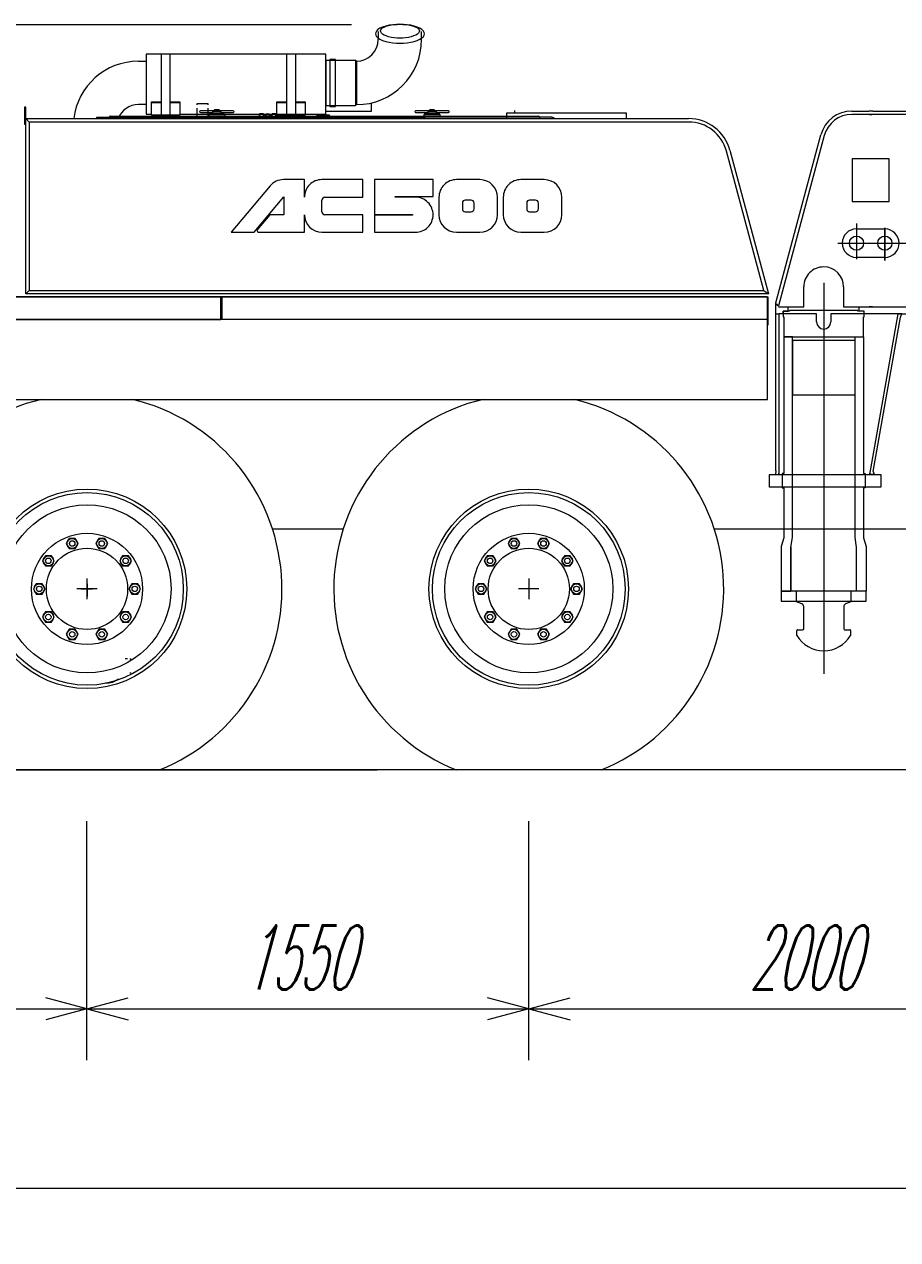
# Model space of a CAD drawing. Extents: x 3706 to 23712, y 4932 to 17923.
# Tile 3 of 17: x 10091 to 13156, y 4932 to 9196. Entities that reach past the tile are written whole.
import ezdxf
from ezdxf.enums import TextEntityAlignment as Align

# ---------------------------------------------------------------- set-up
doc = ezdxf.new("R2010")
doc.units = 0
doc.header["$LTSCALE"] = 18.75
doc.header["$MEASUREMENT"] = 0
doc.linetypes.add('CENTER', pattern=[50.5, 30, -9, 2.5, -9])
doc.linetypes.add('HIDDEN', pattern=[12.6, 8.4, -4.2])
doc.layers.add('11', color=7, linetype='Continuous')
doc.styles.get("Standard").update_dxf_attribs({"font": 'txt', "bigfont": 'bigfont'})
doc.dimstyles.get("Standard").update_dxf_attribs({"dimtxt": 0.18, "dimasz": 0.18, "dimexe": 0.18, "dimexo": 0.0625, "dimgap": 0.09, "dimtad": 0, "dimtih": 1, "dimtoh": 1, "dimdec": 4, "dimzin": 0, "dimdsep": 46, "dimtxsty": 'Standard', "dimcen": 0.09, "dimadec": 0, "dimazin": 0, "dimtfac": 1, "dimtdec": 4, "dimtofl": 0, "dimtmove": 0, "dimatfit": 0, "dimfxl": 1, "dimtolj": 1, "dimtzin": 0, "dimarcsym": 0})

# ---------------------------------------------------------------- blocks, each defined once
blk = doc.blocks.new('*G24')
at = {"layer": '11', "color": 7, "linetype": 'Continuous', "lineweight": 9}
for p, q in [((13941.2, 8945.2), (13911.2, 8945.2)), ((13941.2, 8713.2), (13941.2, 8945.2)), ((14171.2, 8945.2), (13941.2, 8945.2)), ((13941.2, 8945.2), (13941.2, 8713.2)), ((15211.2, 8945.2), (13941.2, 8945.2)), ((13941.2, 8945.2), (13941.2, 8905.2)), ((15906.2, 8945.2), (14036.2, 8945.2)), ((14171.2, 8713.2), (14171.2, 8945.2)), ((12994.7, 8892.1), (13054.1, 8892.1)), ((13057.2, 8880.2), (12994.7, 8880.2)), ((13068.5, 8892.1), (13054.1, 8892.1)), ((13057.3, 8880.2), (13065.3, 8880.2)), ((13861.2, 8880.2), (13065.3, 8880.2)), ((13068.4, 8892.1), (13861.2, 8892.1)), ((13861.2, 8895.2), (13861.2, 8734.1)), ((14171.2, 8905.2), (14171.2, 8713.2)), ((14171.2, 8905.2), (15361.2, 8905.2)), ((15919.6, 8905.2), (14171.2, 8905.2)), ((14291.4, 8905.2), (14834.7, 8905.2)), ((15906.2, 8905.2), (15486.2, 8905.2)), ((16509.9, 8511.9), (16060.5, 8889)), ((16520.7, 8450.7), (16034.8, 8858.4)), ((16034.8, 8858.4), (16520.7, 8450.7)), ((12728.3, 8219.7), (12886.5, 8809.1)), ((12898.1, 8806.1), (12738.1, 8209)), ((13126, 8724.2), (12996, 8724.2)), ((12996, 8724.2), (12996, 8574.2)), ((13126, 8723.2), (13126, 8724.2)), ((13126, 8574.2), (13126, 8723.2)), ((14171.2, 8713.2), (13941.2, 8713.2)), ((13941.2, 8713.2), (14171.2, 8713.2)), ((13864.9, 8695.8), (13926, 8382.9)), ((12996, 8574.2), (13126, 8574.2)), ((16886.6, 8545.6), (16561.2, 8545.6)), ((16561.2, 8545.6), (16561.2, 8500.6)), ((16886.6, 8545.6), (16886.6, 8495.6)), ((16886.6, 8500.6), (16886.6, 8545.6)), ((16509.9, 8511.9), (16558.7, 8500.7)), ((16566.2, 8500.7), (16558.7, 8500.7)), ((16566.2, 8495.6), (16566.2, 8500.7)), ((16566.2, 8500.6), (16886.6, 8500.6)), ((16966.2, 8495.6), (16566.2, 8495.6)), ((16704, 8495.6), (16704, 8500.6)), ((16966.2, 8450.7), (16966.2, 8495.6)), ((13011.2, 8478.6), (13111.2, 8478.6)), ((13263.9, 8470.2), (13289.4, 8470.2)), ((13289.4, 8470.2), (13289.4, 8440.2)), ((13481.9, 8470.2), (13456.4, 8470.2)), ((13456.4, 8470.2), (13456.4, 8440.2)), ((16520.7, 8450.7), (16966.2, 8450.7)), ((16716.2, 8450.7), (16520.7, 8450.7)), ((16747.6, 8450.7), (16716.2, 8450.7)), ((16716.2, 8450.7), (16716.2, 8069.1)), ((16716.2, 8069.1), (16716.2, 8450.7)), ((16894, 8450.7), (16747.6, 8450.7)), ((16956.3, 8450.7), (16894, 8450.7)), ((16894, 8450.7), (16894, 7387.7)), ((16913.7, 8450.7), (16913.7, 8295.6)), ((16933.7, 8450.7), (16913.7, 8450.7)), ((13289.4, 8440.2), (13263.9, 8440.2)), ((13456.4, 8440.2), (13481.9, 8440.2)), ((16913.7, 7407.4), (16913.7, 8431)), ((13111.6, 8378.6), (13011.2, 8378.6)), ((13954.4, 8330.3), (14136.4, 8153.5)), ((14805.9, 8125.2), (14805.9, 8357.2)), ((14805.9, 8357.2), (14991.2, 8357.2)), ((14805.9, 8357.2), (14991.2, 8357.2)), ((14805.9, 8125.2), (14805.9, 8357.2)), ((14991.2, 8357.2), (14991.2, 8170.2)), ((14991.2, 8357.2), (14991.2, 8125.2)), ((16913.7, 8284.8), (16913.7, 8315.6)), ((12826.2, 8205.2), (12826.2, 8275.2)), ((12896.2, 8289.1), (12896.2, 6917.2)), ((12966.2, 8275.2), (12966.2, 8205.2)), ((12699.2, 8240.5), (12699.2, 8160.5)), ((12699.2, 8240.5), (12699.2, 8160.5)), ((12699.2, 8160.5), (12699.2, 8240.5)), ((12727.5, 8216.6), (12738.1, 8209)), ((12728.3, 8167.8), (12728.3, 8220.3)), ((12738.1, 8209), (12728.3, 8216)), ((12737.1, 8205.2), (12826.2, 8205.2)), ((12754.2, 8180.2), (12754.2, 8190.2)), ((12754.2, 8190.2), (12771.2, 8190.2)), ((12776.2, 8190.2), (12754.2, 8190.2)), ((12754.2, 8190.2), (12754.2, 8170.2)), ((12771.2, 8190.2), (12771.2, 8205.2)), ((13016.2, 8192.2), (12776.2, 8192.2)), ((12776.2, 8192.2), (12776.2, 8190.2)), ((12966.2, 8205.2), (14083.2, 8205.2)), ((13016.2, 8190.2), (13016.2, 8192.2)), ((13038.2, 8190.2), (13016.2, 8190.2)), ((13021.2, 8190.2), (13021.2, 8205.2)), ((13038.2, 8190.2), (13021.2, 8190.2)), ((13038.2, 8180.2), (13038.2, 8190.2)), ((13038.2, 8170.2), (13038.2, 8190.2)), ((12728.3, 8180.2), (12738.3, 8180.2)), ((12728.3, 7629.6), (12728.3, 8167.8)), ((12871.2, 8180.2), (12738.3, 8180.2)), ((12738.3, 8180.2), (12738.3, 7617.2)), ((12738.3, 8176.2), (12738.3, 7621.2)), ((12754.2, 8170.2), (12756.2, 8170.2)), ((12756.2, 8170.2), (12756.2, 8100.2)), ((12871.2, 8152.2), (12871.2, 8180.2)), ((13157, 8180.2), (12921.2, 8180.2)), ((12921.2, 8180.2), (12921.2, 8152.2)), ((13036.2, 8100.2), (13036.2, 8170.2)), ((13036.2, 8170.2), (13038.2, 8170.2)), ((13057.7, 7617.2), (13157, 8180.2)), ((13069.7, 7627.6), (13165.2, 8168.8)), ((13169.9, 8180.2), (13157, 8180.2)), ((13157, 8180.2), (14108.9, 8180.2)), ((13165.2, 8168.8), (13169.9, 8180.2)), ((13197.4, 8180.2), (13242.4, 8180.2)), ((14805.9, 8165.2), (14805.9, 8125.2)), ((14991.2, 8170.2), (14991.2, 8165.2)), ((15559.6, 8165.2), (14991.2, 8165.2)), ((14991.2, 8165.2), (15657.3, 8165.2)), ((14206.1, 8125.2), (14805.9, 8125.2)), ((14314.7, 8125), (14314.8, 8125.2)), ((14394.6, 8125.2), (14394.7, 8125)), ((14409.7, 8125), (14489.7, 8125)), ((14991.2, 8125.2), (14805.9, 8125.2)), ((14805.9, 8125.2), (15657, 8125.2)), ((12756.2, 8100.2), (13036.2, 8100.2)), ((12786.2, 8100.2), (12756.2, 8100.2)), ((12756.2, 8100.2), (12756.2, 7620.2)), ((12786.2, 7395.3), (12786.2, 8100.2)), ((13006.3, 8086.6), (12786.3, 8086.6)), ((12786.3, 8086.6), (12786.3, 7896.6)), ((13006.2, 7395.3), (13006.2, 8100.2)), ((13006.2, 8100.2), (13036.2, 8100.2)), ((13006.3, 7896.6), (13006.3, 8086.6)), ((13036.2, 8100.2), (13036.2, 7620.2)), ((15798.2, 8066.3), (16067.5, 7796)), ((16107.6, 7812.4), (15826.6, 8094.6)), ((12786.3, 7896.6), (13006.3, 7896.6)), ((12801.3, 7896.6), (12991.3, 7896.6)), ((16716.2, 7920.1), (16716.2, 7387.7)), ((16716.2, 7387.7), (16716.2, 7920.1)), ((16125.8, 7654.9), (16125.8, 7423.8)), ((16165.9, 7391.7), (16165.9, 7671.2)), ((12706.3, 7617.2), (13096.3, 7617.2)), ((12706.3, 7572.2), (12706.3, 7617.2)), ((12728.3, 7629.6), (12727, 7617.2)), ((12727, 7617.2), (12738.3, 7617.2)), ((12738.3, 7617.2), (12738.3, 7621.2)), ((12738.3, 7617.2), (13057.7, 7617.2)), ((12756.2, 7620.2), (12750.2, 7620.2)), ((12750.2, 7620.2), (12750.2, 7570.2)), ((12750.2, 7617.2), (12750.2, 7572.2)), ((13036.2, 7620.2), (13042.2, 7620.2)), ((13042.2, 7620.2), (13042.2, 7570.2)), ((13042.2, 7617.2), (13042.2, 7572.2)), ((13057.7, 7617.2), (13058.4, 7621.1)), ((13072.7, 7617.2), (13057.7, 7617.2)), ((13069.7, 7627.6), (13072.7, 7617.2)), ((13096.3, 7617.2), (13096.3, 7572.2)), ((13096.3, 7572.2), (12706.3, 7572.2)), ((12750.2, 7570.2), (12756.2, 7570.2)), ((12756.2, 7570.2), (12756.2, 7568.2)), ((12756.2, 7568.2), (12756.2, 7394.6)), ((13036.2, 7570.2), (13036.2, 7394.6)), ((13042.2, 7570.2), (13036.2, 7570.2)), ((16125.8, 7387.7), (16125.8, 7423.8)), ((16125.8, 7423.8), (16165.9, 7391.7)), ((16125.8, 7423.8), (16165.9, 7391.7)), ((16125.8, 7423.8), (16165.9, 7391.7)), ((12756.2, 7394.6), (12747.2, 7364.7)), ((12781.2, 7362.2), (12786.2, 7395.3)), ((13011.2, 7362.2), (13006.2, 7395.3)), ((13036.2, 7394.6), (13045.2, 7364.7)), ((16121.2, 7387.7), (17006.2, 7387.7)), ((16121.2, 7327.7), (16121.2, 7387.7)), ((16165.9, 7387.7), (16125.8, 7387.7)), ((16165.9, 7391.7), (16165.9, 7387.7)), ((16165.9, 7391.7), (16165.9, 7387.7)), ((16165.9, 7387.7), (16716.2, 7387.7)), ((16716.2, 7387.7), (16894, 7387.7)), ((16894, 7387.7), (16913.7, 7407.4)), ((16894, 7387.7), (16913.7, 7407.4)), ((16913.7, 7387.7), (16894, 7387.7)), ((16913.7, 7407.4), (16913.7, 7387.7)), ((17006.2, 7387.7), (17006.2, 7337.7)), ((12747.2, 7364.7), (12747.2, 7207.2)), ((12781.2, 7362.2), (12781.2, 7207.2)), ((12781.2, 7207.2), (12781.2, 7362.2)), ((13011.2, 7207.2), (13011.2, 7362.2)), ((13011.2, 7207.2), (13011.2, 7362.2)), ((13045.2, 7364.7), (13045.2, 7207.2)), ((17006.2, 7337.7), (16551.2, 7337.7)), ((16551.2, 7337.7), (16551.2, 7327.7)), ((16551.2, 7335.6), (16956.2, 7335.6)), ((16605.5, 7335.6), (16598.2, 7337.7)), ((16627.4, 7337.7), (16627.4, 7335.6)), ((16881.2, 7212.7), (16881.2, 7337.7)), ((16921.2, 7337.7), (16921.2, 7212.7)), ((16956.2, 7335.6), (16956.2, 7290.6)), ((16121.2, 7232.7), (16121.2, 7327.7)), ((16121.2, 7327.7), (16551.2, 7327.7)), ((16551.2, 7327.7), (16121.2, 7327.7)), ((16551.2, 7327.7), (16551.2, 7222.7)), ((16921.2, 7275.6), (16921.2, 7315.6)), ((16956.2, 7290.6), (16551.2, 7290.6)), ((16956.2, 7250.6), (16551.2, 7250.6)), ((16956.2, 7212.7), (16956.2, 7250.6)), ((13045.2, 7207.2), (12747.2, 7207.2)), ((12747.2, 7207.2), (12747.2, 7172.2)), ((12781.2, 7207.2), (12747.2, 7207.2)), ((12747.2, 7207.2), (12747.2, 7172.2)), ((12747.2, 7207.2), (12781.2, 7207.2)), ((12991.2, 7207.2), (12801.2, 7207.2)), ((12801.2, 7170.1), (12801.2, 7207.2)), ((12991.3, 7207.2), (12991.3, 7170.2)), ((13045.2, 7207.2), (13011.2, 7207.2)), ((13045.2, 7207.2), (13011.2, 7207.2)), ((13045.2, 7172.2), (13045.2, 7207.2)), ((13045.2, 7172.2), (13045.2, 7207.2)), ((16121.2, 7222.7), (16121.2, 7232.7)), ((16551.2, 7222.7), (16121.2, 7222.7)), ((16121.2, 7212.7), (16121.2, 7222.7)), ((16121.2, 7222.7), (16551.2, 7222.7)), ((16121.2, 7162.7), (16121.2, 7212.7)), ((16551.2, 7222.7), (16551.2, 7212.7)), ((16551.2, 7212.7), (17006.2, 7212.7)), ((17006.2, 7212.7), (17006.2, 7162.7)), ((12747.2, 7172.2), (13045.2, 7172.2)), ((12747.2, 7172.2), (13045.2, 7172.2)), ((12820, 7162.8), (12801.3, 7170.1)), ((12991.3, 7170.2), (12972.6, 7162.7)), ((12826.3, 7132), (12826.3, 7153.5)), ((12826.3, 7085.3), (12826.3, 7132)), ((12966.3, 7153.4), (12966.3, 7131.9)), ((12966.3, 7131.9), (12966.3, 7085.3)), ((17006.2, 7162.7), (16121.2, 7162.7)), ((12966.3, 7085.3), (12966.3, 7077.1)), ((12802.3, 7062), (12802.3, 7070.1)), ((12802.3, 7052.5), (12802.3, 7062)), ((12804.3, 7072.1), (12821.3, 7072.1)), ((12971.3, 7072.1), (12988.3, 7072.1)), ((12990.3, 7062), (12990.3, 7052.5)), ((12896.3, 7017.8), (12896.3, 6971.9))]:
    blk.add_line(p, q, dxfattribs=at)
at = {"layer": '11', "color": 7, "linetype": 'HIDDEN', "lineweight": 9}
for p, q in [((13067.2, 8880.2), (13055.2, 8880.2)), ((16666.2, 8500.6), (16666.2, 8545.6)), ((16766.2, 8500.6), (16766.2, 8545.6)), ((16966.2, 8450.7), (16966.2, 8495.6)), ((13251.7, 8455.2), (13295, 8455.2)), ((13257.4, 8470.2), (13289.4, 8470.2)), ((13257.4, 8440.2), (13257.4, 8470.2)), ((13279.4, 8467.4), (13279.4, 8443.6)), ((13289.4, 8470.2), (13289.4, 8440.2)), ((13494.2, 8455.2), (13450.8, 8455.2)), ((13488.4, 8470.2), (13456.4, 8470.2)), ((13456.4, 8470.2), (13456.4, 8440.2)), ((13466.4, 8467.4), (13466.4, 8443.6)), ((13488.4, 8440.2), (13488.4, 8470.2)), ((13289.4, 8440.2), (13257.4, 8440.2)), ((13456.4, 8440.2), (13488.4, 8440.2)), ((13067.2, 8205.2), (13055.2, 8205.2)), ((13366.3, 8180.2), (13366.3, 8205.2)), ((12739.2, 7572.2), (12723.2, 7572.2))]:
    blk.add_line(p, q, dxfattribs=at)
at = {"layer": '11', "color": 7, "linetype": 'CENTER', "lineweight": 9}
for p, q in [((16716.2, 7115.1), (16716.2, 8823.1)), ((13372.9, 8329.6), (13372.9, 8594.6)), ((16886.6, 8545.6), (16561.2, 8545.6)), ((16561.2, 8545.6), (16561.2, 8500.6)), ((16666.2, 8500.6), (16666.2, 8545.6)), ((16766.2, 8500.6), (16766.2, 8545.6)), ((16886.6, 8545.6), (16886.6, 8495.6)), ((16886.6, 8500.6), (16886.6, 8545.6)), ((13011.2, 8497.3), (13011.2, 8372.7)), ((16566.2, 8500.6), (16886.6, 8500.6)), ((16704, 8495.6), (16704, 8500.6)), ((16966.2, 8450.7), (16966.2, 8495.6)), ((13111.2, 8482.8), (13111.2, 8367.6)), ((13111.2, 8367.6), (13111.2, 8482.8)), ((13247, 8455.2), (13502.8, 8455.2)), ((12945.4, 8428.6), (13091.2, 8428.6)), ((13044.8, 8428.6), (13190.6, 8428.6)), ((16627.4, 7337.7), (16627.4, 7335.6)), ((12896.3, 7153.8), (12896.3, 6996.4)), ((12896.3, 7153.8), (12896.3, 6996.4))]:
    blk.add_line(p, q, dxfattribs=at)
at = {"layer": '11', "color": 7, "linetype": 'Continuous', "lineweight": 9}
for points in [[(12826.3, 7077.1), (12826.3, 7078.5), (12826.3, 7079.7), (12826.3, 7080.8), (12826.3, 7081.8), (12826.3, 7082.7), (12826.3, 7083.5), (12826.3, 7084.1), (12826.3, 7084.6), (12826.3, 7085), (12826.3, 7085.3)], [(12990.3, 7070.1), (12990.3, 7069.5), (12990.3, 7068.7), (12990.3, 7068), (12990.3, 7067.2), (12990.3, 7066.3), (12990.3, 7065.4), (12990.3, 7064.6), (12990.3, 7063.7), (12990.3, 7062.8), (12990.3, 7062)]]:
    blk.add_lwpolyline(points, dxfattribs=at)
for centre, radius in [((14250, 8541.8), 100), ((14750, 8541.8), 100), ((15449, 8541.8), 100), ((13372.9, 8455.2), 100), ((13011.2, 8428.6), 25), ((13110.7, 8428.6), 25)]:
    blk.add_circle(centre, radius, dxfattribs=at)
at = {"layer": '11', "color": 7, "linetype": 'HIDDEN', "lineweight": 9}
for centre in [(13279.4, 8455.2), (13466.4, 8455.2)]:
    blk.add_circle(centre, 5.5, dxfattribs=at)
at = {"layer": '11', "color": 7, "linetype": 'Continuous', "lineweight": 9}
for centre, radius, start, end in [((13911.2, 8895.2), 50, 90, 180), ((15906.2, 8705.2), 240, 50.0014, 90.0013), ((12994.7, 8780.1), 112, 90, 165.0004), ((12994.7, 8780.2), 100, 90, 164.998), ((15906.2, 8705.2), 200, 50.0015, 90.0013), ((15906.2, 8705.2), 200, 50.0012, 90.0015), ((14061.2, 8734.1), 200, 180, -168.9637), ((13011.2, 8428.6), 50, 90, -90), ((13110.7, 8428.6), 50, -88.8762, 89.3472), ((14024.1, 8402), 100, -168.9621, -134.1789), ((12896.2, 8275.2), 70, 90, -179.9994), ((12896.2, 8275.2), 70, 0, 90), ((12896.2, 8152.2), 25, 180, 0), ((14206.1, 8225.2), 100, -134.1772, -89.9988), ((15656.5, 7925.2), 240, 44.8888, 90.0016), ((15656.5, 7925.2), 240, 44.8886, 90.0009), ((15656.5, 7925.2), 200, 44.8889, 90.0009), ((16716.2, 7994.6), 74.5, 90, -90), ((16716.2, 7994.6), 74.5, -90, 90), ((15965.9, 7671.2), 200, 0, 44.8865), ((15925.8, 7654.9), 200, 0, 44.8874), ((12816.3, 7153.5), 10, 0, 68.4198), ((12976.3, 7153.4), 10, 111.8005, 179.9983), ((12804.3, 7070.1), 2, 90, 179.9891), ((12896.3, 7107.6), 109, -149.5848, -30.4129), ((12821.3, 7077.1), 5, -90, 0), ((12971.3, 7077.1), 5, 180, -89.9913), ((12988.3, 7070.1), 2, 0, 90)]:
    blk.add_arc(centre, radius, start, end, dxfattribs=at)
blk = doc.blocks.new('*D25')
at = {"layer": '11', "color": 7, "linetype": 'Continuous', "lineweight": 9}
for p, q in [((5719.6, 9196.1), (11239.8, 9196.1)), ((5899.6, 9196.1), (5860.8, 9051.2)), ((5899.6, 9196.1), (5899.6, 6580.6)), ((5899.6, 9196.1), (5938.4, 9051.2)), ((5899.6, 6580.6), (5860.8, 6725.5)), ((5899.6, 6580.6), (5938.4, 6725.5)), ((5719.6, 6580.6), (11329.6, 6580.6))]:
    blk.add_line(p, q, dxfattribs=at)
blk = doc.blocks.new('*D27')
at = {"layer": '11', "color": 7, "linetype": 'Continuous', "lineweight": 9}
for p, q in [((10311.2, 5562.3), (10311.2, 6400.6)), ((8811.2, 5742.3), (8956.1, 5781.1)), ((10311.2, 5742.3), (10166.3, 5781.1)), ((8811.2, 5742.3), (10311.2, 5742.3)), ((8811.2, 5742.3), (8956.1, 5703.4)), ((10311.2, 5742.3), (10166.3, 5703.4))]:
    blk.add_line(p, q, dxfattribs=at)
at = {"layer": '11', "color": 7, "linetype": 'Continuous', "lineweight": 9, "oblique": 15, "width": 0.5}
blk.add_text('1500', height=225, dxfattribs=at).set_placement((9336.2, 5742.3), align=Align.BOTTOM_LEFT)
blk = doc.blocks.new('*D28')
at = {"layer": '11', "color": 7, "linetype": 'Continuous', "lineweight": 9}
for p, q in [((11861.2, 5562.3), (11861.2, 6400.6)), ((10311.2, 5742.3), (10456.1, 5781.1)), ((11861.2, 5742.3), (11716.3, 5781.1)), ((10311.2, 5742.3), (11861.2, 5742.3)), ((10311.2, 5742.3), (10456.1, 5703.4)), ((11861.2, 5742.3), (11716.3, 5703.4))]:
    blk.add_line(p, q, dxfattribs=at)
at = {"layer": '11', "color": 7, "linetype": 'Continuous', "lineweight": 9, "oblique": 15, "width": 0.5}
blk.add_text('1550', height=225, dxfattribs=at).set_placement((10861.2, 5742.3), align=Align.BOTTOM_LEFT)
blk = doc.blocks.new('*D29')
at = {"layer": '11', "color": 7, "linetype": 'Continuous', "lineweight": 9}
for p, q in [((13861.2, 5562.3), (13861.2, 6400.6)), ((11861.2, 5742.3), (12006.1, 5781.1)), ((13861.2, 5742.3), (13716.3, 5781.1)), ((11861.2, 5742.3), (13861.2, 5742.3)), ((11861.2, 5742.3), (12006.1, 5703.4)), ((13861.2, 5742.3), (13716.3, 5703.4))]:
    blk.add_line(p, q, dxfattribs=at)
at = {"layer": '11', "color": 7, "linetype": 'Continuous', "lineweight": 9, "oblique": 15, "width": 0.5}
blk.add_text('2000', height=225, dxfattribs=at).set_placement((12636.2, 5742.3), align=Align.BOTTOM_LEFT)
blk = doc.blocks.new('*D35')
at = {"layer": '11', "color": 7, "linetype": 'Continuous', "lineweight": 9}
for p, q in [((6460.2, 4932.3), (6460.2, 6400.6)), ((22451.2, 4932.3), (22451.2, 6400.6)), ((6460.2, 5112.3), (6605.1, 5151.1)), ((22451.2, 5112.3), (22306.3, 5151.1)), ((22451.2, 5112.3), (6460.2, 5112.3)), ((6460.2, 5112.3), (6605.1, 5073.4)), ((22451.2, 5112.3), (22306.3, 5073.4))]:
    blk.add_line(p, q, dxfattribs=at)
at = {"layer": '11', "color": 7, "linetype": 'Continuous', "lineweight": 9, "oblique": 15, "width": 0.5}
blk.add_text('15990', height=225, dxfattribs=at).set_placement((13854.3, 5112.3), align=Align.BOTTOM_LEFT)
blk = doc.blocks.new('*G41')
at = {"layer": '11', "color": 7, "linetype": 'Continuous', "lineweight": 9}
for p, q in [((11861.2, 7251.6), (11861.2, 7179.6)), ((11897.2, 7215.6), (11825.2, 7215.6))]:
    blk.add_line(p, q, dxfattribs=at)
blk = doc.blocks.new('*G42')
at = {"layer": '11', "color": 7, "linetype": 'Continuous', "lineweight": 9}
for p, q in [((10311.2, 7251.6), (10311.2, 7179.6)), ((10347.2, 7215.6), (10275.2, 7215.6))]:
    blk.add_line(p, q, dxfattribs=at)

msp = doc.modelspace()

# ---------------------------------------------------------------- linework, layer by layer
at = {"layer": '11', "color": 7, "linetype": 'Continuous', "lineweight": 9}
for p, q in [((11333.0621, 9170.68264), (11333.0621, 9143.08132)), ((11485.4617, 9143.08132), (11485.4617, 9170.68264)), ((11149.26175, 9091.1874), (10519.26175, 9091.1874)), ((10519.26175, 9091.1874), (10519.26175, 8880.68203)), ((10572.23141, 8877.68185), (10572.23141, 9091.1874)), ((10602.23141, 9091.1874), (10602.23141, 8877.68185)), ((11012.23111, 8877.68185), (11012.23111, 9091.1874)), ((11042.23111, 9091.1874), (11042.23111, 8877.68185)), ((11149.26175, 8880.68203), (11149.26175, 9091.1874)), ((10491.66226, 9066.88198), (10519.26175, 9066.88198)), ((11149.26175, 9069.88216), (11149.26175, 8911.4822)), ((11253.86166, 9069.88216), (11149.26175, 9069.88216)), ((11163.38101, 9072.88235), (11163.38101, 8908.48202)), ((11183.38162, 9072.88235), (11163.38101, 9072.88235)), ((11183.38162, 8908.48202), (11183.38162, 9072.88235)), ((11253.86166, 9069.88216), (11253.86166, 8911.4822)), ((11256.86185, 9066.88198), (11253.86166, 9069.88216)), ((11256.86185, 9066.88198), (11256.86185, 8914.48238)), ((10519.26175, 8914.48238), (10491.66226, 8914.48238)), ((10537.2308, 8924.64199), (10572.23141, 8924.64199)), ((10537.2308, 8877.68185), (10537.2308, 8924.64199)), ((10537.2308, 8922.64248), (10572.23141, 8922.64248)), ((10602.23141, 8924.64199), (10637.23111, 8924.64199)), ((10602.23141, 8922.64248), (10637.23111, 8922.64248)), ((10637.23111, 8924.64199), (10637.23111, 8877.68185)), ((10697.73099, 8918.50247), (10734.73111, 8918.50247)), ((10697.73099, 8913.84426), (10697.73099, 8918.50247)), ((10734.73111, 8918.50247), (10734.73111, 8913.84426)), ((10977.23141, 8924.64199), (11012.23111, 8924.64199)), ((10977.23141, 8877.68185), (10977.23141, 8924.64199)), ((10977.23141, 8922.64248), (11012.23111, 8922.64248)), ((11042.23111, 8924.64199), (11077.2308, 8924.64199)), ((11042.23111, 8922.64248), (11077.2308, 8922.64248)), ((11077.2308, 8924.64199), (11077.2308, 8877.68185)), ((11253.86166, 8911.4822), (11256.86185, 8914.48238)), ((11308.27237, 8920.3381), (11308.27237, 8890.36923)), ((10092.2305, 8905.56606), (10092.2305, 8845.56606)), ((10096.23044, 8905.56606), (10092.2305, 8905.56606)), ((10096.23044, 8845.56606), (10096.23044, 8905.56606)), ((10346.23074, 8870.56637), (11497.30222, 8870.56637)), ((10346.23074, 8870.56637), (10640.79709, 8870.56637)), ((10346.23074, 8866.56643), (10346.23074, 8870.56637)), ((10389.36673, 8866.06564), (10389.36673, 8870.56545)), ((10392.86771, 8874.06551), (11140.86636, 8874.06551)), ((10519.26175, 8880.68203), (10537.2308, 8880.68203)), ((10572.23141, 8877.68185), (10537.2308, 8877.68185)), ((10547.23111, 8865.56576), (10547.23111, 8877.68185)), ((10547.23111, 8877.68185), (10550.23129, 8877.68185)), ((10550.23129, 8877.68185), (10550.23129, 8865.56576)), ((10602.23141, 8877.68185), (10572.23141, 8877.68185)), ((10637.23111, 8877.68185), (10602.23141, 8877.68185)), ((10624.23062, 8865.56576), (10624.23062, 8877.68185)), ((10624.23062, 8877.68185), (10627.2308, 8877.68185)), ((10627.2308, 8877.68185), (10627.2308, 8865.56576)), ((10637.23111, 8880.68203), (11149.26175, 8880.68203)), ((10640.79709, 8870.56637), (10640.79709, 8866.56643)), ((10697.73099, 8865.56576), (10697.73099, 8901.84445)), ((10754.36734, 8893.06637), (10709.36734, 8893.06637)), ((10709.36734, 8887.066), (10752.86771, 8887.066)), ((10734.73111, 8901.84445), (10734.73111, 8865.56576)), ((10739.36734, 8879.06612), (10744.36703, 8884.06582)), ((10794.36673, 8879.06612), (10739.36734, 8879.06612)), ((10739.36734, 8876.06594), (10739.36734, 8879.06612)), ((10744.36703, 8884.06582), (10789.36703, 8884.06582)), ((10752.86771, 8891.56582), (10754.36734, 8893.06637)), ((10752.86771, 8891.56582), (10780.86728, 8891.56582)), ((10752.86771, 8884.06582), (10752.86771, 8891.56582)), ((10766.86703, 8884.06582), (10752.86771, 8884.06582)), ((10754.36734, 8893.06637), (10779.36673, 8893.06637)), ((10757.8674, 8895.06588), (10759.86691, 8897.06539)), ((10757.8674, 8895.06588), (10775.86758, 8895.06588)), ((10757.8674, 8893.06637), (10757.8674, 8895.06588)), ((10766.86703, 8893.06637), (10757.8674, 8893.06637)), ((10759.86691, 8897.06539), (10773.86716, 8897.06539)), ((10775.86758, 8893.06637), (10766.86703, 8893.06637)), ((10780.86728, 8884.06582), (10766.86703, 8884.06582)), ((10773.86716, 8897.06539), (10775.86758, 8895.06588)), ((10775.86758, 8895.06588), (10775.86758, 8893.06637)), ((10779.36673, 8893.06637), (10780.86728, 8891.56582)), ((10824.36673, 8893.06637), (10779.36673, 8893.06637)), ((10780.86728, 8891.56582), (10780.86728, 8884.06582)), ((10780.86728, 8887.066), (10824.36673, 8887.066)), ((10789.36703, 8884.06582), (10794.36673, 8879.06612)), ((10794.36673, 8879.06612), (10794.36673, 8876.06594)), ((10916.36716, 8869.17477), (10916.36716, 8877.67452)), ((10930.18613, 8881.9244), (10917.04831, 8881.9244)), ((10930.18613, 8873.42465), (10917.04831, 8873.42465)), ((10930.58621, 8880.42477), (10939.59317, 8880.42477)), ((10930.86728, 8869.17477), (10930.86728, 8877.67452)), ((10935.55203, 8873.42465), (10940.45926, 8881.9244)), ((10940.08939, 8865.56576), (10935.55203, 8873.42465)), ((10940.45926, 8881.9244), (10950.27463, 8881.9244)), ((10950.27463, 8881.9244), (10955.18185, 8873.42465)), ((10955.18185, 8873.42465), (10950.6445, 8865.56576)), ((10951.14072, 8880.42477), (10960.14767, 8880.42477)), ((10959.86661, 8877.67452), (10959.86661, 8869.17477)), ((10973.68558, 8881.9244), (10960.54776, 8881.9244)), ((10960.54776, 8873.42465), (10973.68558, 8873.42465)), ((10974.36673, 8877.67452), (10974.36673, 8869.17477)), ((11012.23111, 8877.68185), (10977.23141, 8877.68185)), ((10987.2308, 8865.56576), (10987.2308, 8877.68185)), ((10987.2308, 8877.68185), (10990.23099, 8877.68185)), ((10990.23099, 8877.68185), (10990.23099, 8865.56576)), ((11042.23111, 8877.68185), (11012.23111, 8877.68185)), ((11077.2308, 8877.68185), (11042.23111, 8877.68185)), ((11064.23123, 8865.56576), (11064.23123, 8877.68185)), ((11064.23123, 8877.68185), (11067.23141, 8877.68185)), ((11067.23141, 8877.68185), (11067.23141, 8865.56576)), ((11119.36703, 8879.06612), (11159.36734, 8879.06612)), ((11119.36703, 8874.06551), (11119.36703, 8879.06612)), ((11159.36734, 8874.06551), (11119.36703, 8874.06551)), ((11144.36734, 8866.06564), (11144.36734, 8870.56545)), ((11144.36734, 8870.56545), (11144.36734, 8866.06564)), ((11147.8674, 8874.06551), (11895.86606, 8874.06551)), ((11149.26175, 8911.4822), (11253.86166, 8911.4822)), ((11149.26175, 8891.78372), (11308.27237, 8891.78372)), ((11308.27237, 8890.36923), (11149.26175, 8890.36923)), ((11159.36734, 8879.06612), (11159.36734, 8874.06551)), ((11159.36734, 8874.06551), (11159.36734, 8878.30807)), ((11159.36734, 8878.30807), (11163.60989, 8874.06551)), ((11163.60989, 8874.06551), (11159.36734, 8874.06551)), ((11163.38101, 8908.48202), (11183.38162, 8908.48202)), ((11509.36703, 8893.06637), (11464.36703, 8893.06637)), ((11464.36703, 8887.066), (11507.8674, 8887.066)), ((11494.36703, 8879.06612), (11499.36673, 8884.06582)), ((11549.36734, 8879.06612), (11494.36703, 8879.06612)), ((11494.36703, 8876.06594), (11494.36703, 8879.06612)), ((11942.50302, 8870.56637), (11497.30222, 8870.56637)), ((11499.36673, 8884.06582), (11544.36673, 8884.06582)), ((11507.8674, 8891.56582), (11509.36703, 8893.06637)), ((11507.8674, 8891.56582), (11535.86697, 8891.56582)), ((11507.8674, 8884.06582), (11507.8674, 8891.56582)), ((11521.86673, 8884.06582), (11507.8674, 8884.06582)), ((11509.36703, 8893.06637), (11534.36734, 8893.06637)), ((11512.8671, 8895.06588), (11514.86661, 8897.06539)), ((11512.8671, 8895.06588), (11530.86728, 8895.06588)), ((11512.8671, 8893.06637), (11512.8671, 8895.06588)), ((11521.86673, 8893.06637), (11512.8671, 8893.06637)), ((11514.86661, 8897.06539), (11528.86685, 8897.06539)), ((11530.86728, 8893.06637), (11521.86673, 8893.06637)), ((11535.86697, 8884.06582), (11521.86673, 8884.06582)), ((11528.86685, 8897.06539), (11530.86728, 8895.06588)), ((11530.86728, 8895.06588), (11530.86728, 8893.06637)), ((11534.36734, 8893.06637), (11535.86697, 8891.56582)), ((11579.36734, 8893.06637), (11534.36734, 8893.06637)), ((11535.86697, 8891.56582), (11535.86697, 8884.06582)), ((11535.86697, 8887.066), (11579.36734, 8887.066)), ((11544.36673, 8884.06582), (11549.36734, 8879.06612)), ((11549.36734, 8879.06612), (11549.36734, 8876.06594)), ((11784.50681, 8885.48946), (12202.50729, 8885.48946)), ((11784.50681, 8865.56576), (11784.50681, 8885.48946)), ((11811.86093, 8885.48946), (11811.86093, 8893.71182)), ((11899.36703, 8870.56545), (11899.36703, 8866.06564)), ((11942.50302, 8870.56637), (11944.57394, 8866.56643)), ((12202.50729, 8885.48946), (12202.50729, 8865.56576)), ((10092.2305, 8845.56606), (10096.23044, 8845.56606)), ((10108.23026, 8853.56594), (10096.23044, 8865.56576)), ((10096.23044, 8865.56576), (12422.01596, 8865.56576)), ((10096.23044, 8250.54195), (10096.23044, 8865.56576)), ((12422.01596, 8853.56686), (10108.23026, 8853.56686)), ((10108.23026, 8853.56594), (10108.23026, 8262.54269)), ((10640.79709, 8866.56643), (10346.23074, 8866.56643)), ((10939.59317, 8866.42452), (10930.58621, 8866.42452)), ((10960.14767, 8866.42452), (10951.14072, 8866.42452)), ((11951.23074, 8865.56576), (11948.86685, 8867.92965)), ((12686.27103, 8262.54269), (12555.31308, 8751.28323)), ((12566.90457, 8754.3887), (12701.91006, 8250.54195)), ((10953.78842, 8629.36153), (10817.18625, 8466.56612)), ((11073.85068, 8651.36532), (11000.97653, 8651.36532)), ((11073.85068, 8589.76498), (11073.85068, 8651.36532)), ((11279.18423, 8651.36532), (11135.45285, 8651.36532)), ((11279.18423, 8589.76589), (11279.18423, 8651.36532)), ((11320.25113, 8651.3644), (11320.25113, 8529.45095)), ((11525.59659, 8651.3644), (11320.25113, 8651.3644)), ((11525.59659, 8592.33486), (11525.59659, 8651.3644)), ((11689.84952, 8651.36532), (11607.71756, 8651.36532)), ((11915.71594, 8651.36532), (11833.58398, 8651.36532)), ((10897.59885, 8466.56612), (11001.98636, 8590.96798)), ((11001.98636, 8590.96798), (11001.98636, 8528.16464)), ((11135.45102, 8538.43319), (11135.45102, 8579.49825)), ((11145.71866, 8589.76589), (11279.18423, 8589.76589)), ((11392.12003, 8592.33486), (11525.59659, 8592.33486)), ((11392.12003, 8589.75948), (11392.12003, 8592.33486)), ((11463.99075, 8589.75948), (11392.12003, 8589.75948)), ((11546.11539, 8589.76589), (11546.11722, 8528.16555)), ((11659.04935, 8579.49917), (11638.5159, 8579.49917)), ((11751.44894, 8528.16555), (11751.44894, 8589.76589)), ((11771.9818, 8589.76589), (11771.98364, 8528.16555)), ((11884.91576, 8579.49917), (11864.38232, 8579.49917)), ((11977.31536, 8528.16555), (11977.31536, 8589.76589)), ((11320.25113, 8529.45095), (11452.43863, 8529.45095)), ((11628.24918, 8569.23245), (11628.25101, 8548.699)), ((11638.5159, 8538.43319), (11659.04935, 8538.43319)), ((11669.31607, 8548.699), (11669.31607, 8569.23245)), ((11854.11559, 8569.23245), (11854.11742, 8548.699)), ((11864.38232, 8538.43319), (11884.91576, 8538.43319)), ((11895.18249, 8548.699), (11895.18249, 8569.23245)), ((10952.63852, 8528.16464), (10907.03152, 8473.81344)), ((11001.98636, 8528.16464), (10952.63852, 8528.16464)), ((11073.85159, 8466.56612), (11073.85159, 8528.16464)), ((11279.18423, 8528.16464), (11145.71866, 8528.16464)), ((11279.18423, 8466.56612), (11279.18423, 8528.16464)), ((11320.25113, 8526.87466), (11320.25113, 8466.56704)), ((11453.72311, 8526.87466), (11320.25113, 8526.87466)), ((10817.18625, 8466.56612), (10897.59885, 8466.56612)), ((10907.03152, 8473.81344), (10911.2164, 8466.56612)), ((10911.2164, 8466.56612), (11073.85159, 8466.56612)), ((11135.45285, 8466.56612), (11279.18423, 8466.56612)), ((11320.25113, 8466.56704), (11463.99075, 8466.56704)), ((11607.71756, 8466.56704), (11689.84952, 8466.56704)), ((11833.58398, 8466.56704), (11915.71594, 8466.56704)), ((12699.23032, 8240.54257), (8411.2312, 8240.54257)), ((10781.23074, 8240.54257), (8813.23102, 8240.54257)), ((8813.23102, 8240.54257), (12699.23032, 8240.54257)), ((10781.23074, 8240.54257), (8813.23102, 8240.54257)), ((10108.23026, 8262.54269), (10096.23044, 8250.54195)), ((12701.91006, 8250.54195), (10096.23044, 8250.54195)), ((10108.23026, 8262.54269), (12686.27103, 8262.54269)), ((10781.23074, 8160.54195), (10781.23074, 8240.54257)), ((10781.23074, 8240.54257), (10781.23074, 8160.46597)), ((10781.23074, 8160.54195), (10781.23074, 8240.54257)), ((10784.23093, 8240.54257), (12699.23032, 8240.54257)), ((10784.23093, 8160.54195), (10784.23093, 8240.54257)), ((10784.23093, 8240.54257), (10784.23093, 8160.54195)), ((12356.23074, 8240.54257), (12601.01895, 8240.54257)), ((12601.04459, 8240.64236), (12362.70078, 8240.64236)), ((12686.27103, 8262.54269), (12701.91006, 8250.54195)), ((12699.23032, 8160.54195), (12699.23032, 8240.54257)), ((12699.23032, 8240.54257), (12699.23032, 8160.54195)), ((12699.23032, 8240.54257), (12699.23032, 8160.54195)), ((12701.23074, 8140.54226), (12701.23074, 8240.54257)), ((8813.23102, 8160.54195), (10781.23074, 8160.54195)), ((12699.23032, 8160.54195), (8813.23102, 8160.54195)), ((8813.23102, 8160.54195), (10781.23074, 8160.54195)), ((12699.23032, 8160.54195), (10784.23093, 8160.54195)), ((12699.23032, 7880.54257), (12699.23032, 8160.54195)), ((8811.23105, 7880.54257), (12699.23032, 7880.54257)), ((11210.27803, 7425.55843), (10962.19788, 7425.55843)), ((13210.37075, 7425.55843), (12512.19788, 7425.55843)), ((10249.07773, 7392.87045), (10238.68466, 7374.86752)), ((10269.86386, 7392.87045), (10249.07773, 7392.87045)), ((10280.2496, 7374.86752), (10269.86386, 7392.87045)), ((10352.60556, 7392.87045), (10342.20517, 7374.86752)), ((10373.37704, 7392.87045), (10352.60556, 7392.87045)), ((10383.77744, 7374.86752), (10373.37704, 7392.87045)), ((11799.07773, 7392.87045), (11788.68466, 7374.86752)), ((11819.86386, 7392.87045), (11799.07773, 7392.87045)), ((11830.2496, 7374.86752), (11819.86386, 7392.87045)), ((11902.60556, 7392.87045), (11892.20517, 7374.86752)), ((11923.37704, 7392.87045), (11902.60556, 7392.87045)), ((11933.77744, 7374.86752), (11923.37704, 7392.87045)), ((10238.68466, 7374.86752), (10249.07773, 7356.86825)), ((10249.07773, 7356.86825), (10269.86386, 7356.86825)), ((10269.86386, 7356.86825), (10280.2496, 7374.86752)), ((10342.20517, 7374.86752), (10352.59824, 7356.86825)), ((10352.59824, 7356.86825), (10373.38437, 7356.86825)), ((10373.38437, 7356.86825), (10383.77744, 7374.86752)), ((11788.68466, 7374.86752), (11799.07773, 7356.86825)), ((11799.07773, 7356.86825), (11819.86386, 7356.86825)), ((11819.86386, 7356.86825), (11830.2496, 7374.86752)), ((11892.20517, 7374.86752), (11902.59824, 7356.86825)), ((11902.59824, 7356.86825), (11923.38437, 7356.86825)), ((11923.38437, 7356.86825), (11933.77744, 7374.86752)), ((10165.33261, 7332.02084), (10154.93588, 7314.01791)), ((10154.93588, 7314.01791), (10165.32529, 7296.01864)), ((10165.32529, 7296.01864), (10186.11874, 7296.01864)), ((10186.11142, 7332.02084), (10165.33261, 7332.02084)), ((10196.50449, 7314.01791), (10186.11142, 7332.02084)), ((10186.11874, 7296.01864), (10196.50449, 7314.01791)), ((10436.35068, 7332.02084), (10425.95761, 7314.02157)), ((10425.95761, 7314.02157), (10436.34335, 7296.01864)), ((10436.34335, 7296.01864), (10457.13315, 7296.01864)), ((10457.12582, 7332.02084), (10436.35068, 7332.02084)), ((10467.51889, 7314.02157), (10457.12582, 7332.02084)), ((10457.13315, 7296.01864), (10467.51889, 7314.02157)), ((11715.33261, 7332.02084), (11704.93588, 7314.01791)), ((11704.93588, 7314.01791), (11715.32529, 7296.01864)), ((11715.32529, 7296.01864), (11736.11874, 7296.01864)), ((11736.11142, 7332.02084), (11715.33261, 7332.02084)), ((11746.50449, 7314.01791), (11736.11142, 7332.02084)), ((11736.11874, 7296.01864), (11746.50449, 7314.01791)), ((11986.35068, 7332.02084), (11975.95761, 7314.02157)), ((11975.95761, 7314.02157), (11986.34335, 7296.01864)), ((11986.34335, 7296.01864), (12007.13315, 7296.01864)), ((12007.12582, 7332.02084), (11986.35068, 7332.02084)), ((12017.51889, 7314.02157), (12007.12582, 7332.02084)), ((12007.13315, 7296.01864), (12017.51889, 7314.02157)), ((10133.34042, 7233.56869), (10122.94736, 7215.56576)), ((10122.94736, 7215.56576), (10133.33676, 7197.56649)), ((10154.11923, 7233.56869), (10133.34042, 7233.56869)), ((10164.5123, 7215.56576), (10154.11923, 7233.56869)), ((10154.12656, 7197.56649), (10164.5123, 7215.56576)), ((10468.3392, 7233.56869), (10457.93881, 7215.56576)), ((10457.93881, 7215.56576), (10468.33188, 7197.56649)), ((10489.11801, 7233.56869), (10468.3392, 7233.56869)), ((10499.51108, 7215.56576), (10489.11801, 7233.56869)), ((10489.12534, 7197.56649), (10499.51108, 7215.56576)), ((11683.34042, 7233.56869), (11672.94736, 7215.56576)), ((11672.94736, 7215.56576), (11683.33676, 7197.56649)), ((11704.11923, 7233.56869), (11683.34042, 7233.56869)), ((11714.5123, 7215.56576), (11704.11923, 7233.56869)), ((11704.12656, 7197.56649), (11714.5123, 7215.56576)), ((12018.3392, 7233.56869), (12007.93881, 7215.56576)), ((12007.93881, 7215.56576), (12018.33188, 7197.56649)), ((12039.11801, 7233.56869), (12018.3392, 7233.56869)), ((12049.51108, 7215.56576), (12039.11801, 7233.56869)), ((12039.12534, 7197.56649), (12049.51108, 7215.56576)), ((10133.33676, 7197.56649), (10154.12656, 7197.56649)), ((10468.33188, 7197.56649), (10489.12534, 7197.56649)), ((11683.33676, 7197.56649), (11704.12656, 7197.56649)), ((12018.33188, 7197.56649), (12039.12534, 7197.56649)), ((10165.33261, 7135.11654), (10154.93588, 7117.11361)), ((10186.11142, 7135.11654), (10165.33261, 7135.11654)), ((10196.50449, 7117.11361), (10186.11142, 7135.11654)), ((10436.35068, 7135.11654), (10425.95761, 7117.11361)), ((10457.12582, 7135.11654), (10436.35068, 7135.11654)), ((10467.51889, 7117.11361), (10457.12582, 7135.11654)), ((11715.33261, 7135.11654), (11704.93588, 7117.11361)), ((11736.11142, 7135.11654), (11715.33261, 7135.11654)), ((11746.50449, 7117.11361), (11736.11142, 7135.11654)), ((11986.35068, 7135.11654), (11975.95761, 7117.11361)), ((12007.12582, 7135.11654), (11986.35068, 7135.11654)), ((12017.51889, 7117.11361), (12007.12582, 7135.11654)), ((10154.93588, 7117.11361), (10165.32529, 7099.11068)), ((10165.32529, 7099.11068), (10186.11874, 7099.11068)), ((10186.11874, 7099.11068), (10196.50449, 7117.11361)), ((10425.95761, 7117.11361), (10436.34335, 7099.11068)), ((10436.34335, 7099.11068), (10457.13315, 7099.11068)), ((10457.13315, 7099.11068), (10467.51889, 7117.11361)), ((11704.93588, 7117.11361), (11715.32529, 7099.11068)), ((11715.32529, 7099.11068), (11736.11874, 7099.11068)), ((11736.11874, 7099.11068), (11746.50449, 7117.11361)), ((11975.95761, 7117.11361), (11986.34335, 7099.11068)), ((11986.34335, 7099.11068), (12007.13315, 7099.11068)), ((12007.13315, 7099.11068), (12017.51889, 7117.11361)), ((10249.07773, 7074.26693), (10238.68466, 7056.264)), ((10238.68466, 7056.264), (10249.07773, 7038.26473)), ((10269.86386, 7074.26693), (10249.07773, 7074.26693)), ((10249.07773, 7038.26473), (10269.86386, 7038.26473)), ((10280.2496, 7056.264), (10269.86386, 7074.26693)), ((10269.86386, 7038.26473), (10280.2496, 7056.264)), ((10352.60556, 7074.26693), (10342.20517, 7056.264)), ((10342.20517, 7056.264), (10352.59824, 7038.26473)), ((10352.59824, 7038.26473), (10373.38437, 7038.26473)), ((10373.37704, 7074.26693), (10352.60556, 7074.26693)), ((10383.77744, 7056.264), (10373.37704, 7074.26693)), ((10373.38437, 7038.26473), (10383.77744, 7056.264)), ((11799.07773, 7074.26693), (11788.68466, 7056.264)), ((11788.68466, 7056.264), (11799.07773, 7038.26473)), ((11819.86386, 7074.26693), (11799.07773, 7074.26693)), ((11799.07773, 7038.26473), (11819.86386, 7038.26473)), ((11830.2496, 7056.264), (11819.86386, 7074.26693)), ((11819.86386, 7038.26473), (11830.2496, 7056.264)), ((11902.60556, 7074.26693), (11892.20517, 7056.264)), ((11892.20517, 7056.264), (11902.59824, 7038.26473)), ((11902.59824, 7038.26473), (11923.38437, 7038.26473)), ((11923.37704, 7074.26693), (11902.60556, 7074.26693)), ((11933.77744, 7056.264), (11923.37704, 7074.26693)), ((11923.38437, 7038.26473), (11933.77744, 7056.264)), ((10453.22751, 6970.56606), (10445.66983, 6970.56606)), ((10461.2283, 6970.56606), (10466.228, 6970.56606)), ((10461.2283, 6920.56637), (10466.228, 6920.56637)), ((22610, 6580.56606), (5779.60031, 6580.56606))]:
    msp.add_line(p, q, dxfattribs=at)
at = {"layer": '11', "color": 7, "linetype": 'HIDDEN', "lineweight": 9}
for p, q in [((10931.36716, 8866.42452), (10931.36716, 8880.42477)), ((10959.36673, 8866.42452), (10959.36673, 8880.42477))]:
    msp.add_line(p, q, dxfattribs=at)
at = {"layer": '11', "color": 7, "linetype": 'CENTER', "lineweight": 9}
for p, q in [((10289.55594, 7215.56576), (10330.36374, 7215.56576)), ((10311.23105, 7233.14938), (10311.23105, 7188.5751))]:
    msp.add_line(p, q, dxfattribs=at)
at = {"layer": '11', "color": 7, "linetype": 'Continuous', "lineweight": 9}
for points in [[(11409.26144, 9196.40164), (11396.79836, 9196.05016), (11383.9936, 9194.93214), (11371.31242, 9192.98485), (11359.28607, 9190.20315), (11348.45022, 9186.65003), (11339.27236, 9182.45504), (11332.08708, 9177.79916), (11327.05715, 9172.88976), (11324.16925, 9167.93253), (11323.26138, 9163.10757)], [(11341.17276, 9173.24978), (11341.89154, 9176.60493), (11344.17797, 9180.05207), (11348.16032, 9183.46594), (11353.8491, 9186.70352), (11361.11547, 9189.62061), (11369.69453, 9192.09136), (11379.21613, 9194.02569), (11389.25618, 9195.37979), (11399.39407, 9196.15723), (11409.26144, 9196.40164)], [(11409.26144, 9148.08743), (11399.39407, 9148.35305), (11389.25618, 9149.19801), (11379.21613, 9150.6697), (11369.69453, 9152.772), (11361.11547, 9155.45731), (11353.8491, 9158.62772), (11348.16032, 9162.14645), (11344.17797, 9165.85678), (11341.89154, 9169.60326), (11341.17276, 9173.24978)], [(11495.26151, 9163.10757), (11494.35364, 9167.93253), (11491.46574, 9172.88976), (11486.4358, 9177.79916), (11479.25053, 9182.45504), (11470.07267, 9186.65003), (11459.23682, 9190.20315), (11447.21047, 9192.98485), (11434.52929, 9194.93214), (11421.72453, 9196.05016), (11409.26144, 9196.40164)], [(11409.26144, 9196.40164), (11419.12909, 9196.15723), (11429.26725, 9195.37979), (11439.30757, 9194.02569), (11448.82943, 9192.09136), (11457.40871, 9189.62061), (11464.67528, 9186.70352), (11470.36421, 9183.46594), (11474.34666, 9180.05207), (11476.63316, 9176.60493), (11477.35196, 9173.24978)], [(11477.35196, 9173.24978), (11476.63316, 9169.60326), (11474.34666, 9165.85678), (11470.36421, 9162.14645), (11464.67528, 9158.62772), (11457.40871, 9155.45731), (11448.82943, 9152.772), (11439.30757, 9150.6697), (11429.26725, 9149.19801), (11419.12909, 9148.35305), (11409.26144, 9148.08743)], [(11323.26138, 9163.10757), (11324.16925, 9158.28287), (11327.05715, 9153.32591), (11332.08708, 9148.41679), (11339.27236, 9143.76116), (11348.45022, 9139.5664), (11359.28607, 9136.01348), (11371.31242, 9133.23193), (11383.9936, 9131.28474), (11396.79836, 9130.16678), (11409.26144, 9129.81533)], [(11409.26144, 9129.81533), (11421.72453, 9130.16678), (11434.52929, 9131.28474), (11447.21047, 9133.23193), (11459.23682, 9136.01348), (11470.07267, 9139.5664), (11479.25053, 9143.76116), (11486.4358, 9148.41679), (11491.46574, 9153.32591), (11494.35364, 9158.28287), (11495.26151, 9163.10757)], [(11452.43863, 8529.45095), (11452.62478, 8529.437), (11452.81603, 8529.3932), (11453.00543, 8529.3171), (11453.18505, 8529.20853), (11453.3469, 8529.06995), (11453.48398, 8528.90642), (11453.59129, 8528.72497), (11453.66642, 8528.53371), (11453.70955, 8528.34062), (11453.72311, 8528.15273)], [(11453.72311, 8528.15273), (11453.72311, 8526.87466)]]:
    msp.add_lwpolyline(points, dxfattribs=at)
for centre, radius in [((10945.3674, 8873.42465), 7.00012), ((10311.23105, 7215.56576), 349.99878), ((10311.23105, 7215.56576), 337.99805), ((11861.23105, 7215.56576), 349.99878), ((11861.23105, 7215.56576), 337.99805), ((10311.23105, 7215.56576), 295.00122), ((11861.23105, 7215.56576), 295.00122), ((10311.23105, 7215.56576), 195.00366), ((10259.47079, 7374.86752), 18.00293), ((10259.47079, 7374.86752), 9.60205), ((10362.9913, 7374.86752), 18.00293), ((10362.9913, 7374.86752), 9.60205), ((11861.23105, 7215.56576), 195.00366), ((11809.47079, 7374.86752), 18.00293), ((11809.47079, 7374.86752), 9.60205), ((11912.9913, 7374.86752), 18.00293), ((11912.9913, 7374.86752), 9.60205), ((10311.23105, 7215.56576), 142.49634), ((11861.23105, 7215.56576), 142.49634), ((10175.72202, 7314.01791), 18.00293), ((10175.72202, 7314.01791), 9.60571), ((10446.74008, 7314.02157), 17.99927), ((10446.74008, 7314.02157), 9.60205), ((11725.72202, 7314.01791), 18.00293), ((11725.72202, 7314.01791), 9.60571), ((11996.74008, 7314.02157), 17.99927), ((11996.74008, 7314.02157), 9.60205), ((10143.73349, 7215.56576), 18.00293), ((10143.73349, 7215.56576), 9.60205), ((10478.73227, 7215.56576), 18.00293), ((10478.73227, 7215.56576), 9.60205), ((11693.73349, 7215.56576), 18.00293), ((11693.73349, 7215.56576), 9.60205), ((12028.73227, 7215.56576), 18.00293), ((12028.73227, 7215.56576), 9.60205), ((10175.72202, 7117.11361), 18.00293), ((10175.72202, 7117.11361), 9.59839), ((10446.74008, 7117.11361), 18.00293), ((10446.74008, 7117.11361), 9.59839), ((11725.72202, 7117.11361), 18.00293), ((11725.72202, 7117.11361), 9.59839), ((11996.74008, 7117.11361), 18.00293), ((11996.74008, 7117.11361), 9.59839), ((10259.47079, 7056.264), 18.00293), ((10259.47079, 7056.264), 9.60205), ((10362.9913, 7056.264), 18.00293), ((10362.9913, 7056.264), 9.60205), ((11809.47079, 7056.264), 18.00293), ((11809.47079, 7056.264), 9.60205), ((11912.9913, 7056.264), 18.00293), ((11912.9913, 7056.264), 9.60205)]:
    msp.add_circle(centre, radius, dxfattribs=at)
for centre, radius, start, end in [((11256.86185, 9143.08132), 228.59894, -90, 0), ((11256.86185, 9143.08132), 76.19934, -90, 0), ((10491.66226, 8838.27938), 228.6026, 90, 173.1446838), ((10491.66318, 8838.28121), 76.20117, 90, 159.0183411), ((10392.86771, 8870.56454), 3.50098, 90, 179.9850159), ((10709.36734, 8890.06619), 3.00018, 90, -90), ((10824.36673, 8890.06619), 3.00018, -90, 90), ((10929.9902, 8869.17202), 13.62268, 161.8093414, -164.6490936), ((10929.97372, 8877.67544), 13.60588, 161.8023224, -161.795929), ((10917.25705, 8877.67269), 13.60908, -18.189209, 18.2029114), ((10917.25705, 8869.17477), 13.6095, -15.3782349, 18.1956482), ((10945.3674, 8873.42373), 8.50067, 90, 179.9938354), ((10945.3674, 8873.42465), 8.50067, 180, -112.3995972), ((10945.3674, 8873.42465), 8.49976, 0, 90), ((10945.36557, 8873.42465), 8.50059, -67.596405, -0.001709), ((10973.47409, 8877.67452), 13.60704, 161.7998657, -161.8007965), ((10973.49973, 8869.17477), 13.63139, 161.8335266, -164.6481323), ((10960.76291, 8877.67269), 13.60299, -18.1976318, 18.2113342), ((10960.78214, 8869.17385), 13.58542, -15.4021301, 18.2330933), ((11140.86728, 8870.56545), 3.50006, 0, 90.0149918), ((11147.8674, 8870.56545), 3.50006, 90, 180), ((11464.36703, 8890.06619), 3.00018, 90, -90), ((11579.36734, 8890.06619), 3.00018, -90, 90), ((11895.86697, 8870.56545), 3.50006, 0, 90.0149918), ((11942.50302, 8861.56857), 8.99787, 44.9887772, 90.0011444), ((12422.01688, 8715.56667), 149.99865, 15.0001917, 90.0007324), ((12422.01596, 8715.56759), 137.99902, 14.9998941, 90.0003815), ((11000.97379, 8589.77047), 61.59485, 90, 140.0040894), ((11135.45102, 8589.76498), 61.60034, 90, -179.998291), ((11607.71573, 8589.76589), 61.59943, 90, -179.998291), ((11689.84952, 8589.76589), 61.59943, 0, 90), ((11833.58215, 8589.76589), 61.59943, 90, -179.998291), ((11915.71594, 8589.76589), 61.59943, 0, 90), ((11145.71866, 8579.49642), 10.26947, 90, 179.9897766), ((11463.98892, 8528.1564), 61.604, 0, 90.0017014), ((11638.5159, 8569.23245), 10.26672, 90, 180), ((11659.04935, 8569.23245), 10.26672, 0, 90), ((11864.38232, 8569.23245), 10.26672, 90, 180), ((11884.91576, 8569.23245), 10.26672, 0, 90), ((11145.71957, 8538.43319), 10.26855, 180, -90.0050964), ((11638.51498, 8548.69717), 10.26398, 180, -89.9846802), ((11659.04935, 8548.699), 10.26581, -90, 0), ((11864.3814, 8548.69717), 10.26398, 180, -89.9846802), ((11884.91576, 8548.699), 10.26581, -90, 0), ((11135.45285, 8528.16738), 61.60126, 180, -90.0025635), ((11464.00632, 8528.15273), 61.5857, -90, 0.0144653), ((11607.71756, 8528.16738), 61.60034, 180, -90.001709), ((11689.84952, 8528.16555), 61.59851, -90, 0), ((11833.58398, 8528.16738), 61.60034, 180, -90.001709), ((11915.71594, 8528.16555), 61.59851, -90, 0), ((10311.23105, 7215.56576), 683.98593, 103.529129, -111.8001099), ((10311.23105, 7215.56576), 683.99907, -68.1828308, 76.4631958), ((11861.23105, 7215.56576), 683.98593, 103.529129, -111.8208313), ((11861.23105, 7215.56576), 683.99907, -68.1828308, 76.4631958), ((10379.93039, 6949.45858), 64, -93.314209, -49.8114929)]:
    msp.add_arc(centre, radius, start, end, dxfattribs=at)

# ---------------------------------------------------------------- block references
at = {"color": 7, "linetype": 'Continuous', "lineweight": 9}
for name in ['*G24', '*G42', '*G41']:
    msp.add_blockref(name, (0, 0), dxfattribs=at)

# ---------------------------------------------------------------- dimensions: what is measured, and where the dimension line sits
at = {"layer": '11', "color": 7, "linetype": 'Continuous', "lineweight": 9}
for base, p1, p2, angle, text, picture, middle in [((5899.60031, 9196.10366), (11239.82773, 9196.10366), (11329.60031, 6580.56606), 90, '    ', '*D25', (6124.60031, 7818.24667)), ((22451.23105, 5112.26431), (22451.23105, 6400.56606), (6460.23105, 6400.56606), 0, '15990', '*D35', (14135.56763, 5112.26431))]:
    dim = msp.add_linear_dim(base=base, p1=p1, p2=p2, angle=angle, text=text, dimstyle='Standard', dxfattribs=at)
    dim.commit()
    dim.dimension.update_dxf_attribs({"geometry": picture, "text_midpoint": middle})
for base, p1, p2, text, picture, middle in [((8811.23105, 5742.26431), (8811.23105, 5742.26431), (10311.23105, 6400.56606), '1500', '*D27', (9561.23105, 5742.26431)), ((10311.23105, 5742.26431), (10311.23105, 5742.26431), (11861.23105, 6400.56606), '1550', '*D28', (11086.23105, 5742.26431)), ((11861.23105, 5742.26431), (11861.23105, 5742.26431), (13861.23105, 6400.56606), '2000', '*D29', (12861.23105, 5742.26431))]:
    dim = msp.add_linear_dim(base=base, p1=p1, p2=p2, text=text, dimstyle='Standard', dxfattribs=at)
    dim.commit()
    dim.dimension.update_dxf_attribs({"geometry": picture, "text_midpoint": middle})

doc.saveas('drawing.dxf')
